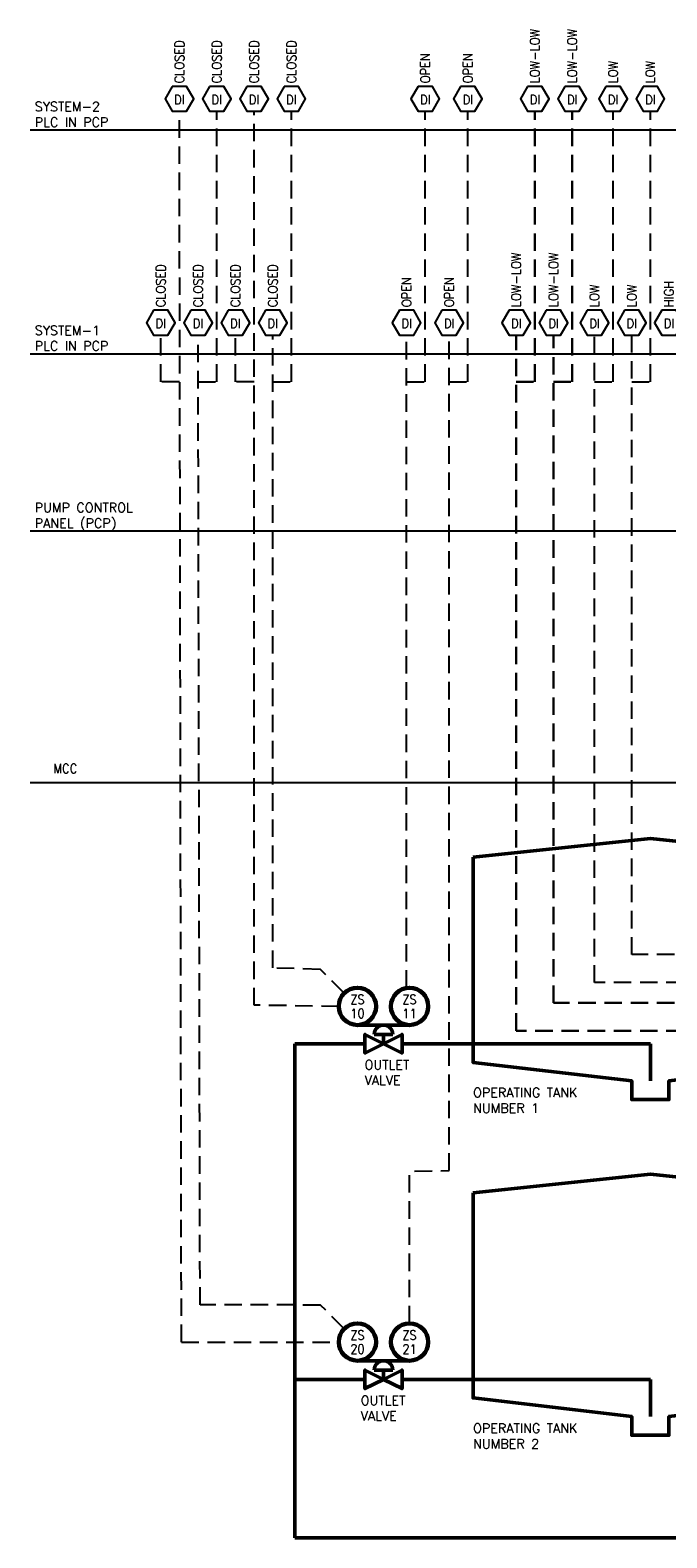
# Model space of a CAD drawing. Extents: x 518 to 623, y 495 to 517.
# Tile 1 of 6: x 518 to 527, y 495 to 515. Entities that reach past the tile are written whole.
import ezdxf
from ezdxf.enums import TextEntityAlignment as Align

# ---------------------------------------------------------------- set-up
doc = ezdxf.new("R2010")
doc.units = 0
doc.header["$LTSCALE"] = 0.039
doc.header["$MEASUREMENT"] = 0
doc.linetypes.add('( Dashed )', pattern=[9, 6, -3])
doc.layers.get('0').update_dxf_attribs({"linetype": 'CONTINUOUS'})
for name, color, linetype, lineweight in [('E-ANNO-TEXT', 53, 'CONTINUOUS', 25), ('E-Powr-Circ', 83, 'CONTINUOUS', 60), ('G-Anno-Symb', 6, 'CONTINUOUS', 50)]:
    doc.layers.add(name, color=color, linetype=linetype, lineweight=lineweight)
doc.layers.add('E-DIAG-GRPH', color=3, linetype='CONTINUOUS')
doc.styles.add('NOTES', font='romans.shx')

# ---------------------------------------------------------------- blocks, each defined once
blk = doc.blocks.new('VAL2')
for p, q in [((-0.125, 0.125), (0.125, 0.125)), ((0, 0), (0, 0.125))]:
    blk.add_line(p, q)
for points in [[(0, 0), (-0.25, 0.125), (-0.25, -0.125)], [(0, 0), (0.25, 0.125), (0.25, -0.125)]]:
    blk.add_lwpolyline(points, close=True)
blk.add_arc((0, 0.125), 0.125, 0, 180)
blk = doc.blocks.new('IO')
at = {"layer": 'E-ANNO-TEXT'}
blk.add_lwpolyline([(-0.096, 0.333), (-0.192, 0.166), (-0.096, 0), (0.096, 0), (0.192, 0.166), (0.096, 0.333)], close=True, dxfattribs=at)
at = {"layer": 'E-ANNO-TEXT', "style": 'NOTES'}
blk.add_attdef('TAG00', text='', height=0.125, dxfattribs=at).set_placement((-0.009, 0.156), align=Align.MIDDLE)
blk = doc.blocks.new('F22')
blk.add_circle((0, 0), 0.25)
at = {"style": 'NOTES', "width": 0.9}
for tag in ['TAG10', 'TAG00']:
    blk.add_attdef(tag, text='', height=0.125, dxfattribs=at).set_placement((0, 0), align=Align.CENTER)
blk.add_attdef('TAG20', text='', height=0.125, dxfattribs=at).set_placement((0, 0), align=Align.TOP_LEFT)

msp = doc.modelspace()

# ---------------------------------------------------------------- linework, layer by layer
at = {"layer": 'E-DIAG-GRPH', "lineweight": 25}
for p, q in [((518.243, 514.125), (623.125, 514.125)), ((518.243, 511.125), (623.125, 511.125)), ((518.243, 508.75), (623.125, 508.75)), ((518.243, 505.375), (623.125, 505.375))]:
    msp.add_line(p, q, dxfattribs=at)
at = {"layer": 'E-Powr-Circ', "linetype": '( Dashed )', "lineweight": 25}
for p, q in [((520.27, 497.875), (520.243, 514.375)), ((521.243, 502.391), (521.243, 514.375)), ((520.52, 498.376), (520.493, 511.375)), ((521.493, 502.892), (521.493, 511.375)), ((523.288, 502.625), (523.288, 511.375)), ((523.858, 500.173), (523.858, 511.375)), ((525.804, 502.694), (525.804, 511.375)), ((526.304, 503.069), (526.304, 511.375)), ((527.929, 503.069), (526.304, 503.069)), ((522.133, 502.871), (521.493, 502.89)), ((522.452, 502.552), (522.133, 502.871)), ((528.054, 502.694), (525.804, 502.694)), ((522.379, 502.375), (521.243, 502.391)), ((522.133, 498.371), (520.52, 498.375)), ((522.452, 498.052), (522.133, 498.371)), ((520.27, 497.875), (522.379, 497.875))]:
    msp.add_line(p, q, dxfattribs=at)
at = {"layer": 'E-Powr-Circ', "linetype": '( Dashed )', "lineweight": 30}
for p, q in [((524.756, 502.048), (524.756, 511.375)), ((525.256, 502.423), (525.256, 511.375)), ((527.929, 502.423), (525.256, 502.423)), ((528.054, 502.048), (524.756, 502.048))]:
    msp.add_line(p, q, dxfattribs=at)
at = {"layer": 'E-Powr-Circ', "linetype": '( Dashed )', "lineweight": 25}
for points in [[(520.493, 510.75), (520.743, 510.75), (520.743, 514.375)], [(521.493, 510.75), (521.743, 510.75), (521.743, 514.375)], [(523.288, 510.75), (523.538, 510.75), (523.538, 514.375)], [(523.858, 510.75), (524.108, 510.75), (524.108, 514.375)], [(525.804, 510.75), (526.054, 510.75), (526.054, 514.375)], [(526.304, 510.75), (526.554, 510.75), (526.554, 514.375)], [(520.243, 510.75), (519.993, 510.75), (519.993, 511.375)], [(521.243, 510.75), (520.993, 510.75), (520.993, 511.375)]]:
    msp.add_lwpolyline(points, dxfattribs=at)
at = {"layer": 'E-Powr-Circ', "linetype": '( Dashed )', "lineweight": 30}
for points in [[(524.756, 510.75), (525.006, 510.75), (525.006, 514.375)], [(525.256, 510.75), (525.506, 510.75), (525.506, 514.375)]]:
    msp.add_lwpolyline(points, dxfattribs=at)
at = {"layer": 'E-Powr-Circ', "linetype": '( Dashed )', "lineweight": 25, "flags": 128}
msp.add_lwpolyline([(523.327, 498.125), (523.327, 500.163), (523.858, 500.173)], dxfattribs=at)
at = {"layer": 'G-Anno-Symb'}
for p, q in [((522.978, 502.125), (522.629, 502.125)), ((523.327, 502.125), (522.978, 502.125)), ((521.792, 501.875), (521.792, 495.25)), ((522.728, 501.875), (521.792, 501.875)), ((523.228, 501.875), (526.554, 501.875)), ((526.554, 501.375), (526.554, 501.875)), ((522.978, 497.625), (522.629, 497.625)), ((523.327, 497.625), (522.978, 497.625)), ((522.728, 497.375), (521.792, 497.375)), ((523.228, 497.375), (526.554, 497.375)), ((526.554, 496.875), (526.554, 497.375)), ((521.792, 495.25), (547.875, 495.25))]:
    msp.add_line(p, q, dxfattribs=at)
at = {"layer": 'G-Anno-Symb', "flags": 128}
for points in [[(524.179, 504.375), (524.179, 501.625), (526.304, 501.375), (526.304, 501.125), (526.804, 501.125), (526.804, 501.375), (528.929, 501.625), (528.929, 504.375), (526.554, 504.625)], [(524.179, 499.875), (524.179, 497.125), (526.304, 496.875), (526.304, 496.625), (526.804, 496.625), (526.804, 496.875), (528.929, 497.125), (528.929, 499.875), (526.554, 500.125)]]:
    msp.add_lwpolyline(points, close=True, dxfattribs=at)

# ---------------------------------------------------------------- block references
at = {"layer": 'E-ANNO-TEXT'}
ref = msp.add_blockref('IO', (520.243, 514.375), dxfattribs=at)
ref.add_attrib('TAG00', 'DI', dxfattribs={"height": 0.1247, "style": 'NOTES', "width": 0.9}).set_placement((520.243, 514.532), align=Align.MIDDLE_CENTER)
ref = msp.add_blockref('IO', (520.743, 514.375), dxfattribs=at)
ref.add_attrib('TAG00', 'DI', dxfattribs={"height": 0.1247, "style": 'NOTES', "width": 0.9}).set_placement((520.743, 514.532), align=Align.MIDDLE_CENTER)
ref = msp.add_blockref('IO', (521.243, 514.375), dxfattribs=at)
ref.add_attrib('TAG00', 'DI', dxfattribs={"height": 0.1247, "style": 'NOTES', "width": 0.9}).set_placement((521.243, 514.532), align=Align.MIDDLE_CENTER)
ref = msp.add_blockref('IO', (521.743, 514.375), dxfattribs=at)
ref.add_attrib('TAG00', 'DI', dxfattribs={"height": 0.1247, "style": 'NOTES', "width": 0.9}).set_placement((521.743, 514.532), align=Align.MIDDLE_CENTER)
ref = msp.add_blockref('IO', (523.538, 514.375), dxfattribs=at)
ref.add_attrib('TAG00', 'DI', dxfattribs={"height": 0.1247, "style": 'NOTES', "width": 0.9}).set_placement((523.539, 514.532), align=Align.MIDDLE_CENTER)
ref = msp.add_blockref('IO', (524.108, 514.375), dxfattribs=at)
ref.add_attrib('TAG00', 'DI', dxfattribs={"height": 0.1247, "style": 'NOTES', "width": 0.9}).set_placement((524.108, 514.532), align=Align.MIDDLE_CENTER)
ref = msp.add_blockref('IO', (525.006, 514.375), dxfattribs=at)
ref.add_attrib('TAG00', 'DI', dxfattribs={"height": 0.1247, "style": 'NOTES', "width": 0.9}).set_placement((525.007, 514.532), align=Align.MIDDLE_CENTER)
ref = msp.add_blockref('IO', (525.506, 514.375), dxfattribs=at)
ref.add_attrib('TAG00', 'DI', dxfattribs={"height": 0.1247, "style": 'NOTES', "width": 0.9}).set_placement((525.507, 514.532), align=Align.MIDDLE_CENTER)
ref = msp.add_blockref('IO', (526.054, 514.375), dxfattribs=at)
ref.add_attrib('TAG00', 'DI', dxfattribs={"height": 0.1247, "style": 'NOTES', "width": 0.9}).set_placement((526.055, 514.532), align=Align.MIDDLE_CENTER)
ref = msp.add_blockref('IO', (526.554, 514.375), dxfattribs=at)
ref.add_attrib('TAG00', 'DI', dxfattribs={"height": 0.1247, "style": 'NOTES', "width": 0.9}).set_placement((526.555, 514.532), align=Align.MIDDLE_CENTER)
ref = msp.add_blockref('IO', (520.993, 511.375), dxfattribs=at)
ref.add_attrib('TAG00', 'DI', dxfattribs={"height": 0.1247, "style": 'NOTES', "width": 0.9}).set_placement((520.993, 511.531), align=Align.MIDDLE_CENTER)
ref = msp.add_blockref('IO', (521.493, 511.375), dxfattribs=at)
ref.add_attrib('TAG00', 'DI', dxfattribs={"height": 0.1247, "style": 'NOTES', "width": 0.9}).set_placement((521.493, 511.531), align=Align.MIDDLE_CENTER)
ref = msp.add_blockref('IO', (523.288, 511.375), dxfattribs=at)
ref.add_attrib('TAG00', 'DI', dxfattribs={"height": 0.1247, "style": 'NOTES', "width": 0.9}).set_placement((523.289, 511.531), align=Align.MIDDLE_CENTER)
ref = msp.add_blockref('IO', (523.858, 511.375), dxfattribs=at)
ref.add_attrib('TAG00', 'DI', dxfattribs={"height": 0.1247, "style": 'NOTES', "width": 0.9}).set_placement((523.858, 511.531), align=Align.MIDDLE_CENTER)
ref = msp.add_blockref('IO', (524.756, 511.375), dxfattribs=at)
ref.add_attrib('TAG00', 'DI', dxfattribs={"height": 0.1247, "style": 'NOTES', "width": 0.9}).set_placement((524.757, 511.531), align=Align.MIDDLE_CENTER)
ref = msp.add_blockref('IO', (525.256, 511.375), dxfattribs=at)
ref.add_attrib('TAG00', 'DI', dxfattribs={"height": 0.1247, "style": 'NOTES', "width": 0.9}).set_placement((525.257, 511.531), align=Align.MIDDLE_CENTER)
ref = msp.add_blockref('IO', (525.804, 511.375), dxfattribs=at)
ref.add_attrib('TAG00', 'DI', dxfattribs={"height": 0.1247, "style": 'NOTES', "width": 0.9}).set_placement((525.805, 511.531), align=Align.MIDDLE_CENTER)
ref = msp.add_blockref('IO', (526.304, 511.375), dxfattribs=at)
ref.add_attrib('TAG00', 'DI', dxfattribs={"height": 0.1247, "style": 'NOTES', "width": 0.9}).set_placement((526.305, 511.531), align=Align.MIDDLE_CENTER)
ref = msp.add_blockref('IO', (526.804, 511.375), dxfattribs=at)
ref.add_attrib('TAG00', 'DI', dxfattribs={"height": 0.1247, "style": 'NOTES', "width": 0.9}).set_placement((526.805, 511.531), align=Align.MIDDLE_CENTER)
at = {"layer": 'E-Powr-Circ', "linetype": '( Dashed )', "lineweight": 25}
ref = msp.add_blockref('IO', (519.993, 511.375), dxfattribs=at)
ref.add_attrib('TAG00', 'DI', dxfattribs={"layer": 'E-ANNO-TEXT', "height": 0.1247, "style": 'NOTES', "width": 0.9}).set_placement((519.993, 511.531), align=Align.MIDDLE_CENTER)
ref = msp.add_blockref('IO', (520.493, 511.375), dxfattribs=at)
ref.add_attrib('TAG00', 'DI', dxfattribs={"layer": 'E-ANNO-TEXT', "height": 0.1247, "style": 'NOTES', "width": 0.9}).set_placement((520.493, 511.531), align=Align.MIDDLE_CENTER)
ref = msp.add_blockref('F22', (522.629, 502.375), dxfattribs=at)
ref.add_attrib('TAG00', 'ZS', dxfattribs={"layer": 'E-ANNO-TEXT', "height": 0.1246, "style": 'NOTES', "width": 0.9}).set_placement((522.629, 502.406), align=Align.CENTER)
ref.add_attrib('TAG10', '10', dxfattribs={"layer": 'E-ANNO-TEXT', "height": 0.1246, "style": 'NOTES', "width": 0.9}).set_placement((522.63, 502.219), align=Align.CENTER)
ref = msp.add_blockref('F22', (523.327, 502.375), dxfattribs=at)
ref.add_attrib('TAG10', '11', dxfattribs={"layer": 'E-ANNO-TEXT', "height": 0.1246, "style": 'NOTES', "width": 0.9}).set_placement((523.327, 502.219), align=Align.CENTER)
ref.add_attrib('TAG00', 'ZS', dxfattribs={"layer": 'E-ANNO-TEXT', "height": 0.1246, "style": 'NOTES', "width": 0.9}).set_placement((523.327, 502.406), align=Align.CENTER)
ref = msp.add_blockref('F22', (522.629, 497.875), dxfattribs=at)
ref.add_attrib('TAG00', 'ZS', dxfattribs={"layer": 'E-ANNO-TEXT', "height": 0.1246, "style": 'NOTES', "width": 0.9}).set_placement((522.629, 497.906), align=Align.CENTER)
ref.add_attrib('TAG10', '20', dxfattribs={"layer": 'E-ANNO-TEXT', "height": 0.1246, "style": 'NOTES', "width": 0.9}).set_placement((522.629, 497.719), align=Align.CENTER)
ref = msp.add_blockref('F22', (523.327, 497.875), dxfattribs=at)
ref.add_attrib('TAG10', '21', dxfattribs={"layer": 'E-ANNO-TEXT', "height": 0.1246, "style": 'NOTES', "width": 0.9}).set_placement((523.327, 497.719), align=Align.CENTER)
ref.add_attrib('TAG00', 'ZS', dxfattribs={"layer": 'E-ANNO-TEXT', "height": 0.1246, "style": 'NOTES', "width": 0.9}).set_placement((523.327, 497.906), align=Align.CENTER)
at = {"layer": 'G-Anno-Symb'}
for p in [(522.978, 501.875), (522.978, 497.375)]:
    msp.add_blockref('VAL2', p, dxfattribs=at)

# ---------------------------------------------------------------- texts
at = {"layer": 'E-ANNO-TEXT', "style": 'NOTES', "width": 0.9}
for s, p in [('LOW-LOW', (525.006, 514.75)), ('LOW-LOW', (525.506, 514.75)), ('CLOSED', (520.243, 514.75)), ('CLOSED', (520.743, 514.75)), ('CLOSED', (521.243, 514.75)), ('CLOSED', (521.743, 514.75)), ('OPEN', (523.538, 514.75)), ('OPEN', (524.108, 514.75)), ('LOW', (526.054, 514.75)), ('LOW', (526.554, 514.75)), ('LOW-LOW', (524.756, 511.75)), ('LOW-LOW', (525.256, 511.75)), ('CLOSED', (519.993, 511.75)), ('CLOSED', (520.493, 511.75)), ('CLOSED', (520.993, 511.75)), ('CLOSED', (521.493, 511.75)), ('OPEN', (523.288, 511.75)), ('OPEN', (523.858, 511.75)), ('LOW', (525.804, 511.75)), ('LOW', (526.304, 511.75)), ('HIGH', (526.804, 511.75))]:
    msp.add_text(s, height=0.125, rotation=90, dxfattribs=at).set_placement(p, align=Align.MIDDLE_LEFT)
msp.add_text('MCC', height=0.125, dxfattribs=at).set_placement((518.555, 505.625), align=Align.TOP_LEFT)
at = {"layer": 'E-ANNO-TEXT', "char_height": 0.125, "attachment_point": 1, "style": 'NOTES'}
for s, insert, width in [('SYSTEM-2 PLC IN PCP', (518.305, 514.5), 1.24002), ('SYSTEM-1 PLC IN PCP', (518.305, 511.5), 1.23413), ('PUMP CONTROL PANEL (PCP)', (518.305, 509.125), 1.9375), ('OUTLET VALVE', (522.725, 501.656), 0.51607), ('OPERATING TANK  NUMBER 1', (524.179, 501.281), 1.66903), ('OUTLET VALVE', (522.673, 497.156), 0.51607), ('OPERATING TANK  NUMBER 2', (524.179, 496.781), 1.6219)]:
    msp.add_mtext(s, dxfattribs=dict(at, insert=insert, width=width))

doc.saveas('drawing.dxf')
